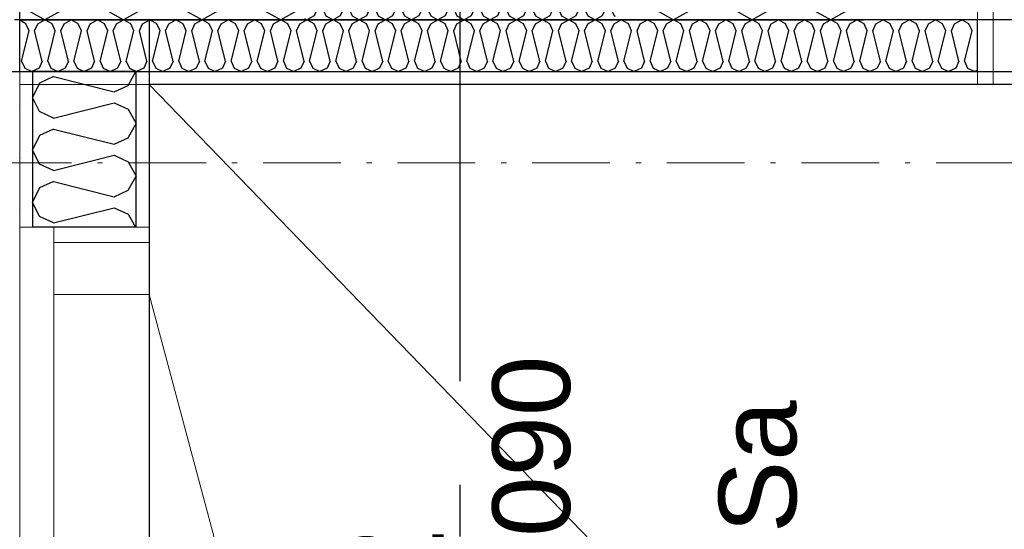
# Model space of a CAD drawing. Header units: millimetres. Extents: x -117798 to 93698, y -182207 to 252400.
# Tile 195 of 222: x -67898 to -66947, y -12658 to -12167. Entities that reach past the tile are written whole.
import ezdxf
from ezdxf.enums import TextEntityAlignment as Align

# ---------------------------------------------------------------- set-up
doc = ezdxf.new("R2010")
doc.units = ezdxf.units.MM
doc.header["$LTSCALE"] = 0.5
doc.header["$MEASUREMENT"] = 0
for name, pattern in [('Akselinje', [1500, 1000, -200, 100, -200]), ('Over snittplan', [260, 150, -50, 10, -50]), ('PLINE', [0])]:
    doc.linetypes.add(name, pattern=pattern)
for name, color, linetype in [('232- Ikke-bærende yttervegger', 7, 'Continuous'), ('232- Ikke-bærende yttervegger (Skravur)', 7, 'Continuous'), ('232- Ikke-bærende yttervegger (Skravur)(Nye konstruksjoner)', 7, 'Continuous'), ('232- Ikke-bærende yttervegger(Nye konstruksjoner)', 7, 'Continuous'), ('242- Ikke-bærende innervegger (Skravur)(Nye konstruksjoner)', 7, 'Continuous'), ('242- Ikke-bærende innervegger(Nye konstruksjoner)', 7, 'Continuous'), ('244- Vinduer_ dører_ foldevegger(Nye konstruksjoner)', 7, 'Continuous'), ('253- Oppforet gulv_ påstøp(Nye konstruksjoner)', 7, 'Continuous'), ('256- Faste himlinger og overflatebehandling(Nye konstruksjoner)', 7, 'Continuous'), ('261- Primærkonstruksjon (tak)', 7, 'Continuous'), ('82-- Modullinjer', 7, 'Continuous'), ('852- Teknisk_symbolsk informasjon_ bygning(Nye konstruksjoner)', 7, 'Continuous'), ('862- M___Nettoareal(Nye konstruksjoner)', 7, 'Continuous'), ('862- M___Nettoareal(Polylinje)(Nye konstruksjoner)', 7, 'Continuous'), ('862- M___Nettoareal(Tekst)(Nye konstruksjoner)', 7, 'Continuous')]:
    doc.layers.add(name, color=color, linetype=linetype)
for name, color, linetype, lineweight in [('234- Vinduer_ dører_ porter(Nye konstruksjoner)', 7, 'Continuous', 0), ('235- Utvendig kledning og overflate(Nye konstruksjoner)', 7, 'Continuous', 0), ('236- Innvendig kledning og overflate(Nye konstruksjoner)', 7, 'Continuous', 0)]:
    doc.layers.add(name, color=color, linetype=linetype, lineweight=lineweight)
doc.styles.add('GENERATED_STYLE_1', font='arial.ttf')
doc.styles.add('GENERATED_STYLE_4', font='arial.ttf')
pattern_1 = [(90, (0, 0), (-86.60254, 0), [0, -50]), (90, (-43.3, 25), (-86.60254, 0), [0, -50])]

# ---------------------------------------------------------------- blocks, each defined once
blk = doc.blocks.new('Tilkomst_rømning_A-213_33', base_point=(-67150.32, -13917.63))
at = {"layer": '862- M___Nettoareal(Polylinje)(Nye konstruksjoner)', "linetype": 'PLINE', "flags": 128}
blk.add_lwpolyline([(-65235.66, -14846.93), (-65235.66, -12229.43), (-67773.16, -12229.43), (-67773.16, -14846.93)], close=True, dxfattribs=at)
at = {"layer": '862- M___Nettoareal(Tekst)(Nye konstruksjoner)', "style": 'GENERATED_STYLE_1'}
for tag, height, p in [('DUMMY_862', 150, (-67268.18, -13132.79)), ('ROOM_NAME', 150, (-67268.18, -14736.76)), ('DUMMY_861', 100, (-67425.32, -14336.51)), ('ROOM_NUMBER', 100, (-67425.32, -14725.33)), ('DUMMY_863', 100, (-67032.47, -14702.47))]:
    blk.add_attdef(tag, text='', height=height, rotation=90, dxfattribs=at).set_placement(p, align=Align.TOP_LEFT)
blk = doc.blocks.new('*X135')
at = {"layer": '232- Ikke-bærende yttervegger (Skravur)', "linetype": 'PLINE'}
for p, q in [((-67323.16, -12025.69), (-67304.65, -12016.93)), ((-67283.93, -12026.73), (-67304.65, -12016.93)), ((-67249.49, -12026.73), (-67228.77, -12016.93)), ((-67208.05, -12026.73), (-67228.77, -12016.93)), ((-67173.62, -12026.73), (-67152.89, -12016.93)), ((-67132.17, -12026.73), (-67152.89, -12016.93)), ((-67274.68, -12047.05), (-67283.93, -12026.73)), ((-67258.74, -12047.05), (-67249.49, -12026.73)), ((-67198.8, -12047.05), (-67208.05, -12026.73)), ((-67182.86, -12047.05), (-67173.62, -12026.73)), ((-67122.93, -12047.05), (-67132.17, -12026.73)), ((-67106.98, -12047.05), (-67097.74, -12026.73)), ((-67097.74, -12026.73), (-67083.16, -12019.84)), ((-67274.68, -12047.05), (-67296.68, -12135.04)), ((-67258.74, -12047.05), (-67236.74, -12135.04)), ((-67198.8, -12047.05), (-67220.8, -12135.04)), ((-67182.86, -12047.05), (-67160.87, -12135.04)), ((-67122.93, -12047.05), (-67144.92, -12135.04)), ((-67106.98, -12047.05), (-67084.99, -12135.04)), ((-67323.16, -12092.9), (-67312.62, -12135.04)), ((-67312.62, -12135.04), (-67321.87, -12155.36)), ((-67296.68, -12135.04), (-67287.43, -12155.36)), ((-67236.74, -12135.04), (-67245.99, -12155.36)), ((-67220.8, -12135.04), (-67211.56, -12155.36)), ((-67160.87, -12135.04), (-67170.11, -12155.36)), ((-67144.92, -12135.04), (-67135.68, -12155.36)), ((-67084.99, -12135.04), (-67094.23, -12155.36)), ((-67321.87, -12155.36), (-67323.16, -12156.08)), ((-67287.43, -12155.36), (-67266.71, -12166.93)), ((-67245.99, -12155.36), (-67266.71, -12166.93)), ((-67211.56, -12155.36), (-67190.83, -12166.93)), ((-67170.11, -12155.36), (-67190.83, -12166.93)), ((-67135.68, -12155.36), (-67114.95, -12166.93)), ((-67094.23, -12155.36), (-67114.95, -12166.93))]:
    blk.add_line(p, q, dxfattribs=at)
blk = doc.blocks.new('*X137')
at = {"layer": '232- Ikke-bærende yttervegger (Skravur)', "linetype": 'PLINE'}
for p, q in [((-67618.16, -12126.97), (-67615.08, -12120.2)), ((-67615.08, -12120.2), (-67608.17, -12116.93)), ((-67601.26, -12120.2), (-67608.17, -12116.93)), ((-67598.18, -12126.97), (-67601.26, -12120.2)), ((-67592.86, -12126.97), (-67589.78, -12120.2)), ((-67589.78, -12120.2), (-67582.87, -12116.93)), ((-67575.97, -12120.2), (-67582.87, -12116.93)), ((-67572.89, -12126.97), (-67575.97, -12120.2)), ((-67567.57, -12126.97), (-67564.49, -12120.2)), ((-67564.49, -12120.2), (-67557.58, -12116.93)), ((-67550.67, -12120.2), (-67557.58, -12116.93)), ((-67547.59, -12126.97), (-67550.67, -12120.2)), ((-67542.28, -12126.97), (-67539.2, -12120.2)), ((-67539.2, -12120.2), (-67532.29, -12116.93)), ((-67525.38, -12120.2), (-67532.29, -12116.93)), ((-67522.3, -12126.97), (-67525.38, -12120.2)), ((-67516.99, -12126.97), (-67513.9, -12120.2)), ((-67513.9, -12120.2), (-67507, -12116.93)), ((-67500.09, -12120.2), (-67507, -12116.93)), ((-67497.01, -12126.97), (-67500.09, -12120.2)), ((-67491.69, -12126.97), (-67488.61, -12120.2)), ((-67488.61, -12120.2), (-67481.7, -12116.93)), ((-67474.8, -12120.2), (-67481.7, -12116.93)), ((-67471.71, -12126.97), (-67474.8, -12120.2)), ((-67466.4, -12126.97), (-67463.32, -12120.2)), ((-67463.32, -12120.2), (-67456.41, -12116.93)), ((-67449.5, -12120.2), (-67456.41, -12116.93)), ((-67446.42, -12126.97), (-67449.5, -12120.2)), ((-67441.11, -12126.97), (-67438.02, -12120.2)), ((-67438.02, -12120.2), (-67431.12, -12116.93)), ((-67424.21, -12120.2), (-67431.12, -12116.93)), ((-67421.13, -12126.97), (-67424.21, -12120.2)), ((-67415.81, -12126.97), (-67412.73, -12120.2)), ((-67412.73, -12120.2), (-67405.82, -12116.93)), ((-67398.92, -12120.2), (-67405.82, -12116.93)), ((-67395.83, -12126.97), (-67398.92, -12120.2)), ((-67390.52, -12126.97), (-67387.44, -12120.2)), ((-67387.44, -12120.2), (-67380.53, -12116.93)), ((-67373.62, -12120.2), (-67380.53, -12116.93)), ((-67370.54, -12126.97), (-67373.62, -12120.2)), ((-67365.23, -12126.97), (-67362.15, -12120.2)), ((-67362.15, -12120.2), (-67355.24, -12116.93)), ((-67348.33, -12120.2), (-67355.24, -12116.93)), ((-67345.25, -12126.97), (-67348.33, -12120.2)), ((-67339.93, -12126.97), (-67336.85, -12120.2)), ((-67336.85, -12120.2), (-67329.95, -12116.93)), ((-67323.16, -12120.14), (-67329.95, -12116.93)), ((-67618.16, -12126.97), (-67610.82, -12156.3)), ((-67598.18, -12126.97), (-67605.51, -12156.3)), ((-67592.86, -12126.97), (-67585.53, -12156.3)), ((-67572.89, -12126.97), (-67580.22, -12156.3)), ((-67567.57, -12126.97), (-67560.24, -12156.3)), ((-67547.59, -12126.97), (-67554.92, -12156.3)), ((-67542.28, -12126.97), (-67534.95, -12156.3)), ((-67522.3, -12126.97), (-67529.63, -12156.3)), ((-67516.99, -12126.97), (-67509.65, -12156.3)), ((-67497.01, -12126.97), (-67504.34, -12156.3)), ((-67491.69, -12126.97), (-67484.36, -12156.3)), ((-67471.71, -12126.97), (-67479.05, -12156.3)), ((-67466.4, -12126.97), (-67459.07, -12156.3)), ((-67446.42, -12126.97), (-67453.75, -12156.3)), ((-67441.11, -12126.97), (-67433.77, -12156.3)), ((-67421.13, -12126.97), (-67428.46, -12156.3)), ((-67415.81, -12126.97), (-67408.48, -12156.3)), ((-67395.83, -12126.97), (-67403.17, -12156.3)), ((-67390.52, -12126.97), (-67383.19, -12156.3)), ((-67370.54, -12126.97), (-67377.87, -12156.3)), ((-67365.23, -12126.97), (-67357.9, -12156.3)), ((-67345.25, -12126.97), (-67352.58, -12156.3)), ((-67339.93, -12126.97), (-67332.6, -12156.3)), ((-67323.16, -12139.79), (-67327.29, -12156.3)), ((-67610.82, -12156.3), (-67613.91, -12163.07)), ((-67605.51, -12156.3), (-67602.43, -12163.07)), ((-67585.53, -12156.3), (-67588.61, -12163.07)), ((-67580.22, -12156.3), (-67577.14, -12163.07)), ((-67560.24, -12156.3), (-67563.32, -12163.07)), ((-67554.92, -12156.3), (-67551.84, -12163.07)), ((-67534.95, -12156.3), (-67538.03, -12163.07)), ((-67529.63, -12156.3), (-67526.55, -12163.07)), ((-67509.65, -12156.3), (-67512.74, -12163.07)), ((-67504.34, -12156.3), (-67501.26, -12163.07)), ((-67484.36, -12156.3), (-67487.44, -12163.07)), ((-67479.05, -12156.3), (-67475.96, -12163.07)), ((-67459.07, -12156.3), (-67462.15, -12163.07)), ((-67453.75, -12156.3), (-67450.67, -12163.07)), ((-67433.77, -12156.3), (-67436.86, -12163.07)), ((-67428.46, -12156.3), (-67425.38, -12163.07)), ((-67408.48, -12156.3), (-67411.56, -12163.07)), ((-67403.17, -12156.3), (-67400.08, -12163.07)), ((-67383.19, -12156.3), (-67386.27, -12163.07)), ((-67377.87, -12156.3), (-67374.79, -12163.07)), ((-67357.9, -12156.3), (-67360.98, -12163.07)), ((-67352.58, -12156.3), (-67349.5, -12163.07)), ((-67332.6, -12156.3), (-67335.68, -12163.07)), ((-67327.29, -12156.3), (-67324.21, -12163.07)), ((-67623.16, -12165.62), (-67620.81, -12166.93)), ((-67613.91, -12163.07), (-67620.81, -12166.93)), ((-67602.43, -12163.07), (-67595.52, -12166.93)), ((-67588.61, -12163.07), (-67595.52, -12166.93)), ((-67577.14, -12163.07), (-67570.23, -12166.93)), ((-67563.32, -12163.07), (-67570.23, -12166.93)), ((-67551.84, -12163.07), (-67544.94, -12166.93)), ((-67538.03, -12163.07), (-67544.94, -12166.93)), ((-67526.55, -12163.07), (-67519.64, -12166.93)), ((-67512.74, -12163.07), (-67519.64, -12166.93)), ((-67501.26, -12163.07), (-67494.35, -12166.93)), ((-67487.44, -12163.07), (-67494.35, -12166.93)), ((-67475.96, -12163.07), (-67469.06, -12166.93)), ((-67462.15, -12163.07), (-67469.06, -12166.93)), ((-67450.67, -12163.07), (-67443.76, -12166.93)), ((-67436.86, -12163.07), (-67443.76, -12166.93)), ((-67425.38, -12163.07), (-67418.47, -12166.93)), ((-67411.56, -12163.07), (-67418.47, -12166.93)), ((-67400.08, -12163.07), (-67393.18, -12166.93)), ((-67386.27, -12163.07), (-67393.18, -12166.93)), ((-67374.79, -12163.07), (-67367.88, -12166.93)), ((-67360.98, -12163.07), (-67367.88, -12166.93)), ((-67349.5, -12163.07), (-67342.59, -12166.93)), ((-67335.68, -12163.07), (-67342.59, -12166.93)), ((-67324.21, -12163.07), (-67323.16, -12163.66))]:
    blk.add_line(p, q, dxfattribs=at)
blk = doc.blocks.new('*X138')
at = {"layer": '232- Ikke-bærende yttervegger (Skravur)', "linetype": 'PLINE'}
for p, q in [((-67856.53, -12026.73), (-67835.8, -12016.93)), ((-67815.08, -12026.73), (-67835.8, -12016.93)), ((-67780.65, -12026.73), (-67759.93, -12016.93)), ((-67739.2, -12026.73), (-67759.93, -12016.93)), ((-67704.77, -12026.73), (-67684.05, -12016.93)), ((-67663.33, -12026.73), (-67684.05, -12016.93)), ((-67890.96, -12026.73), (-67898.16, -12023.33)), ((-67881.72, -12047.05), (-67890.96, -12026.73)), ((-67865.77, -12047.05), (-67856.53, -12026.73)), ((-67805.84, -12047.05), (-67815.08, -12026.73)), ((-67789.89, -12047.05), (-67780.65, -12026.73)), ((-67729.96, -12047.05), (-67739.2, -12026.73)), ((-67714.02, -12047.05), (-67704.77, -12026.73)), ((-67654.08, -12047.05), (-67663.33, -12026.73)), ((-67638.14, -12047.05), (-67628.89, -12026.73)), ((-67628.89, -12026.73), (-67623.16, -12024.02)), ((-67881.72, -12047.05), (-67898.16, -12112.83)), ((-67865.77, -12047.05), (-67843.78, -12135.04)), ((-67805.84, -12047.05), (-67827.83, -12135.04)), ((-67789.89, -12047.05), (-67767.9, -12135.04)), ((-67729.96, -12047.05), (-67751.95, -12135.04)), ((-67714.02, -12047.05), (-67692.02, -12135.04)), ((-67654.08, -12047.05), (-67676.08, -12135.04)), ((-67638.14, -12047.05), (-67623.16, -12106.96)), ((-67843.78, -12135.04), (-67853.02, -12155.36)), ((-67827.83, -12135.04), (-67818.59, -12155.36)), ((-67767.9, -12135.04), (-67777.14, -12155.36)), ((-67751.95, -12135.04), (-67742.71, -12155.36)), ((-67692.02, -12135.04), (-67701.26, -12155.36)), ((-67676.08, -12135.04), (-67666.83, -12155.36)), ((-67898.16, -12147.25), (-67894.47, -12155.36)), ((-67623.16, -12150.47), (-67625.39, -12155.36)), ((-67894.47, -12155.36), (-67873.74, -12166.93)), ((-67853.02, -12155.36), (-67873.74, -12166.93)), ((-67818.59, -12155.36), (-67797.87, -12166.93)), ((-67777.14, -12155.36), (-67797.87, -12166.93)), ((-67742.71, -12155.36), (-67721.99, -12166.93)), ((-67701.26, -12155.36), (-67721.99, -12166.93)), ((-67666.83, -12155.36), (-67646.11, -12166.93)), ((-67625.39, -12155.36), (-67646.11, -12166.93))]:
    blk.add_line(p, q, dxfattribs=at)
blk = doc.blocks.new('*X520')
at = {"layer": '232- Ikke-bærende yttervegger (Skravur)(Nye konstruksjoner)', "linetype": 'PLINE'}
for p, q in [((-67892.13, -12170.78), (-67898.16, -12167.42)), ((-67880.65, -12170.78), (-67873.74, -12166.93)), ((-67866.84, -12170.78), (-67873.74, -12166.93)), ((-67855.36, -12170.78), (-67848.45, -12166.93)), ((-67841.54, -12170.78), (-67848.45, -12166.93)), ((-67830.07, -12170.78), (-67823.16, -12166.93)), ((-67816.25, -12170.78), (-67823.16, -12166.93)), ((-67804.77, -12170.78), (-67797.87, -12166.93)), ((-67790.96, -12170.78), (-67797.87, -12166.93)), ((-67779.48, -12170.78), (-67772.57, -12166.93)), ((-67765.67, -12170.78), (-67772.57, -12166.93)), ((-67754.19, -12170.78), (-67747.28, -12166.93)), ((-67740.37, -12170.78), (-67747.28, -12166.93)), ((-67728.89, -12170.78), (-67721.99, -12166.93)), ((-67715.08, -12170.78), (-67721.99, -12166.93)), ((-67703.6, -12170.78), (-67696.69, -12166.93)), ((-67689.79, -12170.78), (-67696.69, -12166.93)), ((-67678.31, -12170.78), (-67671.4, -12166.93)), ((-67664.49, -12170.78), (-67671.4, -12166.93)), ((-67653.01, -12170.78), (-67646.11, -12166.93)), ((-67639.2, -12170.78), (-67646.11, -12166.93)), ((-67627.72, -12170.78), (-67620.81, -12166.93)), ((-67613.91, -12170.78), (-67620.81, -12166.93)), ((-67602.43, -12170.78), (-67595.52, -12166.93)), ((-67588.61, -12170.78), (-67595.52, -12166.93)), ((-67577.14, -12170.78), (-67570.23, -12166.93)), ((-67563.32, -12170.78), (-67570.23, -12166.93)), ((-67551.84, -12170.78), (-67544.94, -12166.93)), ((-67538.03, -12170.78), (-67544.94, -12166.93)), ((-67526.55, -12170.78), (-67519.64, -12166.93)), ((-67512.74, -12170.78), (-67519.64, -12166.93)), ((-67501.26, -12170.78), (-67494.35, -12166.93)), ((-67487.44, -12170.78), (-67494.35, -12166.93)), ((-67475.96, -12170.78), (-67469.06, -12166.93)), ((-67462.15, -12170.78), (-67469.06, -12166.93)), ((-67450.67, -12170.78), (-67443.76, -12166.93)), ((-67436.86, -12170.78), (-67443.76, -12166.93)), ((-67425.38, -12170.78), (-67418.47, -12166.93)), ((-67411.56, -12170.78), (-67418.47, -12166.93)), ((-67400.08, -12170.78), (-67393.18, -12166.93)), ((-67386.27, -12170.78), (-67393.18, -12166.93)), ((-67374.79, -12170.78), (-67367.88, -12166.93)), ((-67360.98, -12170.78), (-67367.88, -12166.93)), ((-67349.5, -12170.78), (-67342.59, -12166.93)), ((-67335.68, -12170.78), (-67342.59, -12166.93)), ((-67324.21, -12170.78), (-67317.3, -12166.93)), ((-67310.39, -12170.78), (-67317.3, -12166.93)), ((-67298.91, -12170.78), (-67292.01, -12166.93)), ((-67285.1, -12170.78), (-67292.01, -12166.93)), ((-67273.62, -12170.78), (-67266.71, -12166.93)), ((-67259.81, -12170.78), (-67266.71, -12166.93)), ((-67248.33, -12170.78), (-67241.42, -12166.93)), ((-67234.51, -12170.78), (-67241.42, -12166.93)), ((-67223.03, -12170.78), (-67216.13, -12166.93)), ((-67209.22, -12170.78), (-67216.13, -12166.93)), ((-67197.74, -12170.78), (-67190.83, -12166.93)), ((-67183.93, -12170.78), (-67190.83, -12166.93)), ((-67172.45, -12170.78), (-67165.54, -12166.93)), ((-67158.63, -12170.78), (-67165.54, -12166.93)), ((-67147.15, -12170.78), (-67140.25, -12166.93)), ((-67133.34, -12170.78), (-67140.25, -12166.93)), ((-67121.86, -12170.78), (-67114.95, -12166.93)), ((-67108.05, -12170.78), (-67114.95, -12166.93)), ((-67096.57, -12170.78), (-67089.66, -12166.93)), ((-67082.75, -12170.78), (-67089.66, -12166.93)), ((-67071.28, -12170.78), (-67064.37, -12166.93)), ((-67057.46, -12170.78), (-67064.37, -12166.93)), ((-67045.98, -12170.78), (-67039.08, -12166.93)), ((-67032.17, -12170.78), (-67039.08, -12166.93)), ((-67020.69, -12170.78), (-67013.78, -12166.93)), ((-67006.88, -12170.78), (-67013.78, -12166.93)), ((-66995.4, -12170.78), (-66988.49, -12166.93)), ((-66981.58, -12170.78), (-66988.49, -12166.93)), ((-67896.38, -12206.89), (-67889.05, -12177.56)), ((-67889.05, -12177.56), (-67892.13, -12170.78)), ((-67883.73, -12177.56), (-67880.65, -12170.78)), ((-67876.4, -12206.89), (-67883.73, -12177.56)), ((-67871.09, -12206.89), (-67863.75, -12177.56)), ((-67863.75, -12177.56), (-67866.84, -12170.78)), ((-67858.44, -12177.56), (-67855.36, -12170.78)), ((-67851.11, -12206.89), (-67858.44, -12177.56)), ((-67845.79, -12206.89), (-67838.46, -12177.56)), ((-67838.46, -12177.56), (-67841.54, -12170.78)), ((-67833.15, -12177.56), (-67830.07, -12170.78)), ((-67825.82, -12206.89), (-67833.15, -12177.56)), ((-67820.5, -12206.89), (-67813.17, -12177.56)), ((-67813.17, -12177.56), (-67816.25, -12170.78)), ((-67807.85, -12177.56), (-67804.77, -12170.78)), ((-67800.52, -12206.89), (-67807.85, -12177.56)), ((-67795.21, -12206.89), (-67787.88, -12177.56)), ((-67787.88, -12177.56), (-67790.96, -12170.78)), ((-67782.56, -12177.56), (-67779.48, -12170.78)), ((-67775.23, -12206.89), (-67782.56, -12177.56)), ((-67769.92, -12206.89), (-67762.58, -12177.56)), ((-67762.58, -12177.56), (-67765.67, -12170.78)), ((-67757.27, -12177.56), (-67754.19, -12170.78)), ((-67749.94, -12206.89), (-67757.27, -12177.56)), ((-67744.62, -12206.89), (-67737.29, -12177.56)), ((-67737.29, -12177.56), (-67740.37, -12170.78)), ((-67731.98, -12177.56), (-67728.89, -12170.78)), ((-67724.64, -12206.89), (-67731.98, -12177.56)), ((-67719.33, -12206.89), (-67712, -12177.56)), ((-67712, -12177.56), (-67715.08, -12170.78)), ((-67706.68, -12177.56), (-67703.6, -12170.78)), ((-67699.35, -12206.89), (-67706.68, -12177.56)), ((-67694.04, -12206.89), (-67686.7, -12177.56)), ((-67686.7, -12177.56), (-67689.79, -12170.78)), ((-67681.39, -12177.56), (-67678.31, -12170.78)), ((-67674.06, -12206.89), (-67681.39, -12177.56)), ((-67668.74, -12206.89), (-67661.41, -12177.56)), ((-67661.41, -12177.56), (-67664.49, -12170.78)), ((-67656.1, -12177.56), (-67653.01, -12170.78)), ((-67648.76, -12206.89), (-67656.1, -12177.56)), ((-67643.45, -12206.89), (-67636.12, -12177.56)), ((-67636.12, -12177.56), (-67639.2, -12170.78)), ((-67630.8, -12177.56), (-67627.72, -12170.78)), ((-67623.47, -12206.89), (-67630.8, -12177.56)), ((-67618.16, -12206.89), (-67610.82, -12177.56)), ((-67610.82, -12177.56), (-67613.91, -12170.78)), ((-67605.51, -12177.56), (-67602.43, -12170.78)), ((-67598.18, -12206.89), (-67605.51, -12177.56)), ((-67592.86, -12206.89), (-67585.53, -12177.56)), ((-67585.53, -12177.56), (-67588.61, -12170.78)), ((-67580.22, -12177.56), (-67577.14, -12170.78)), ((-67572.89, -12206.89), (-67580.22, -12177.56)), ((-67567.57, -12206.89), (-67560.24, -12177.56)), ((-67560.24, -12177.56), (-67563.32, -12170.78)), ((-67554.92, -12177.56), (-67551.84, -12170.78)), ((-67547.59, -12206.89), (-67554.92, -12177.56)), ((-67542.28, -12206.89), (-67534.95, -12177.56)), ((-67534.95, -12177.56), (-67538.03, -12170.78)), ((-67529.63, -12177.56), (-67526.55, -12170.78)), ((-67522.3, -12206.89), (-67529.63, -12177.56)), ((-67516.99, -12206.89), (-67509.65, -12177.56)), ((-67509.65, -12177.56), (-67512.74, -12170.78)), ((-67504.34, -12177.56), (-67501.26, -12170.78)), ((-67497.01, -12206.89), (-67504.34, -12177.56)), ((-67491.69, -12206.89), (-67484.36, -12177.56)), ((-67484.36, -12177.56), (-67487.44, -12170.78)), ((-67479.05, -12177.56), (-67475.96, -12170.78)), ((-67471.71, -12206.89), (-67479.05, -12177.56)), ((-67466.4, -12206.89), (-67459.07, -12177.56)), ((-67459.07, -12177.56), (-67462.15, -12170.78)), ((-67453.75, -12177.56), (-67450.67, -12170.78)), ((-67446.42, -12206.89), (-67453.75, -12177.56)), ((-67441.11, -12206.89), (-67433.77, -12177.56)), ((-67433.77, -12177.56), (-67436.86, -12170.78)), ((-67428.46, -12177.56), (-67425.38, -12170.78)), ((-67421.13, -12206.89), (-67428.46, -12177.56)), ((-67415.81, -12206.89), (-67408.48, -12177.56)), ((-67408.48, -12177.56), (-67411.56, -12170.78)), ((-67403.17, -12177.56), (-67400.08, -12170.78)), ((-67395.83, -12206.89), (-67403.17, -12177.56)), ((-67390.52, -12206.89), (-67383.19, -12177.56)), ((-67383.19, -12177.56), (-67386.27, -12170.78)), ((-67377.87, -12177.56), (-67374.79, -12170.78)), ((-67370.54, -12206.89), (-67377.87, -12177.56)), ((-67365.23, -12206.89), (-67357.9, -12177.56)), ((-67357.9, -12177.56), (-67360.98, -12170.78)), ((-67352.58, -12177.56), (-67349.5, -12170.78)), ((-67345.25, -12206.89), (-67352.58, -12177.56)), ((-67339.93, -12206.89), (-67332.6, -12177.56)), ((-67332.6, -12177.56), (-67335.68, -12170.78)), ((-67327.29, -12177.56), (-67324.21, -12170.78)), ((-67319.96, -12206.89), (-67327.29, -12177.56)), ((-67314.64, -12206.89), (-67307.31, -12177.56)), ((-67307.31, -12177.56), (-67310.39, -12170.78)), ((-67302, -12177.56), (-67298.91, -12170.78)), ((-67294.66, -12206.89), (-67302, -12177.56)), ((-67289.35, -12206.89), (-67282.02, -12177.56)), ((-67282.02, -12177.56), (-67285.1, -12170.78)), ((-67276.7, -12177.56), (-67273.62, -12170.78)), ((-67269.37, -12206.89), (-67276.7, -12177.56)), ((-67264.06, -12206.89), (-67256.72, -12177.56)), ((-67256.72, -12177.56), (-67259.81, -12170.78)), ((-67251.41, -12177.56), (-67248.33, -12170.78)), ((-67244.08, -12206.89), (-67251.41, -12177.56)), ((-67238.76, -12206.89), (-67231.43, -12177.56)), ((-67231.43, -12177.56), (-67234.51, -12170.78)), ((-67226.12, -12177.56), (-67223.03, -12170.78)), ((-67218.78, -12206.89), (-67226.12, -12177.56)), ((-67213.47, -12206.89), (-67206.14, -12177.56)), ((-67206.14, -12177.56), (-67209.22, -12170.78)), ((-67200.82, -12177.56), (-67197.74, -12170.78)), ((-67193.49, -12206.89), (-67200.82, -12177.56)), ((-67188.18, -12206.89), (-67180.84, -12177.56)), ((-67180.84, -12177.56), (-67183.93, -12170.78)), ((-67175.53, -12177.56), (-67172.45, -12170.78)), ((-67168.2, -12206.89), (-67175.53, -12177.56)), ((-67162.88, -12206.89), (-67155.55, -12177.56)), ((-67155.55, -12177.56), (-67158.63, -12170.78)), ((-67150.24, -12177.56), (-67147.15, -12170.78)), ((-67142.9, -12206.89), (-67150.24, -12177.56)), ((-67137.59, -12206.89), (-67130.26, -12177.56)), ((-67130.26, -12177.56), (-67133.34, -12170.78)), ((-67124.94, -12177.56), (-67121.86, -12170.78)), ((-67117.61, -12206.89), (-67124.94, -12177.56)), ((-67112.3, -12206.89), (-67104.97, -12177.56)), ((-67104.97, -12177.56), (-67108.05, -12170.78)), ((-67099.65, -12177.56), (-67096.57, -12170.78)), ((-67092.32, -12206.89), (-67099.65, -12177.56)), ((-67087, -12206.89), (-67079.67, -12177.56)), ((-67079.67, -12177.56), (-67082.75, -12170.78)), ((-67074.36, -12177.56), (-67071.28, -12170.78)), ((-67067.03, -12206.89), (-67074.36, -12177.56)), ((-67061.71, -12206.89), (-67054.38, -12177.56)), ((-67054.38, -12177.56), (-67057.46, -12170.78)), ((-67049.07, -12177.56), (-67045.98, -12170.78)), ((-67041.73, -12206.89), (-67049.07, -12177.56)), ((-67036.42, -12206.89), (-67029.09, -12177.56)), ((-67029.09, -12177.56), (-67032.17, -12170.78)), ((-67023.77, -12177.56), (-67020.69, -12170.78)), ((-67016.44, -12206.89), (-67023.77, -12177.56)), ((-67011.13, -12206.89), (-67003.79, -12177.56)), ((-67003.79, -12177.56), (-67006.88, -12170.78)), ((-66998.48, -12177.56), (-66995.4, -12170.78)), ((-66991.15, -12206.89), (-66998.48, -12177.56)), ((-66985.83, -12206.89), (-66978.5, -12177.56)), ((-66978.5, -12177.56), (-66981.58, -12170.78)), ((-66973.19, -12177.56), (-66973.16, -12177.5)), ((-66973.16, -12177.66), (-66973.19, -12177.56)), ((-67896.38, -12206.89), (-67893.3, -12213.66)), ((-67876.4, -12206.89), (-67879.48, -12213.66)), ((-67871.09, -12206.89), (-67868.01, -12213.66)), ((-67851.11, -12206.89), (-67854.19, -12213.66)), ((-67845.79, -12206.89), (-67842.71, -12213.66)), ((-67825.82, -12206.89), (-67828.9, -12213.66)), ((-67820.5, -12206.89), (-67817.42, -12213.66)), ((-67800.52, -12206.89), (-67803.6, -12213.66)), ((-67795.21, -12206.89), (-67792.13, -12213.66)), ((-67775.23, -12206.89), (-67778.31, -12213.66)), ((-67769.92, -12206.89), (-67766.83, -12213.66)), ((-67749.94, -12206.89), (-67753.02, -12213.66)), ((-67744.62, -12206.89), (-67741.54, -12213.66)), ((-67724.64, -12206.89), (-67727.73, -12213.66)), ((-67719.33, -12206.89), (-67716.25, -12213.66)), ((-67699.35, -12206.89), (-67702.43, -12213.66)), ((-67694.04, -12206.89), (-67690.95, -12213.66)), ((-67674.06, -12206.89), (-67677.14, -12213.66)), ((-67668.74, -12206.89), (-67665.66, -12213.66)), ((-67648.76, -12206.89), (-67651.85, -12213.66)), ((-67643.45, -12206.89), (-67640.37, -12213.66)), ((-67623.47, -12206.89), (-67626.55, -12213.66)), ((-67618.16, -12206.89), (-67615.08, -12213.66)), ((-67598.18, -12206.89), (-67601.26, -12213.66)), ((-67592.86, -12206.89), (-67589.78, -12213.66)), ((-67572.89, -12206.89), (-67575.97, -12213.66)), ((-67567.57, -12206.89), (-67564.49, -12213.66)), ((-67547.59, -12206.89), (-67550.67, -12213.66)), ((-67542.28, -12206.89), (-67539.2, -12213.66)), ((-67522.3, -12206.89), (-67525.38, -12213.66)), ((-67516.99, -12206.89), (-67513.9, -12213.66)), ((-67497.01, -12206.89), (-67500.09, -12213.66)), ((-67491.69, -12206.89), (-67488.61, -12213.66)), ((-67471.71, -12206.89), (-67474.8, -12213.66)), ((-67466.4, -12206.89), (-67463.32, -12213.66)), ((-67446.42, -12206.89), (-67449.5, -12213.66)), ((-67441.11, -12206.89), (-67438.02, -12213.66)), ((-67421.13, -12206.89), (-67424.21, -12213.66)), ((-67415.81, -12206.89), (-67412.73, -12213.66)), ((-67395.83, -12206.89), (-67398.92, -12213.66)), ((-67390.52, -12206.89), (-67387.44, -12213.66)), ((-67370.54, -12206.89), (-67373.62, -12213.66)), ((-67365.23, -12206.89), (-67362.15, -12213.66)), ((-67345.25, -12206.89), (-67348.33, -12213.66)), ((-67339.93, -12206.89), (-67336.85, -12213.66)), ((-67319.96, -12206.89), (-67323.04, -12213.66)), ((-67314.64, -12206.89), (-67311.56, -12213.66)), ((-67294.66, -12206.89), (-67297.74, -12213.66)), ((-67289.35, -12206.89), (-67286.27, -12213.66)), ((-67269.37, -12206.89), (-67272.45, -12213.66)), ((-67264.06, -12206.89), (-67260.97, -12213.66)), ((-67244.08, -12206.89), (-67247.16, -12213.66)), ((-67238.76, -12206.89), (-67235.68, -12213.66)), ((-67218.78, -12206.89), (-67221.87, -12213.66)), ((-67213.47, -12206.89), (-67210.39, -12213.66)), ((-67193.49, -12206.89), (-67196.57, -12213.66)), ((-67188.18, -12206.89), (-67185.09, -12213.66)), ((-67168.2, -12206.89), (-67171.28, -12213.66)), ((-67162.88, -12206.89), (-67159.8, -12213.66)), ((-67142.9, -12206.89), (-67145.99, -12213.66)), ((-67137.59, -12206.89), (-67134.51, -12213.66)), ((-67117.61, -12206.89), (-67120.69, -12213.66)), ((-67112.3, -12206.89), (-67109.22, -12213.66)), ((-67092.32, -12206.89), (-67095.4, -12213.66)), ((-67087, -12206.89), (-67083.92, -12213.66)), ((-67067.03, -12206.89), (-67070.11, -12213.66)), ((-67061.71, -12206.89), (-67058.63, -12213.66)), ((-67041.73, -12206.89), (-67044.81, -12213.66)), ((-67036.42, -12206.89), (-67033.34, -12213.66)), ((-67016.44, -12206.89), (-67019.52, -12213.66)), ((-67011.13, -12206.89), (-67008.04, -12213.66)), ((-66991.15, -12206.89), (-66994.23, -12213.66)), ((-66985.83, -12206.89), (-66982.75, -12213.66)), ((-67893.3, -12213.66), (-67886.39, -12216.93)), ((-67879.48, -12213.66), (-67886.39, -12216.93)), ((-67868.01, -12213.66), (-67861.1, -12216.93)), ((-67854.19, -12213.66), (-67861.1, -12216.93)), ((-67842.71, -12213.66), (-67835.8, -12216.93)), ((-67828.9, -12213.66), (-67835.8, -12216.93)), ((-67817.42, -12213.66), (-67810.51, -12216.93)), ((-67803.6, -12213.66), (-67810.51, -12216.93)), ((-67792.13, -12213.66), (-67785.22, -12216.93)), ((-67778.31, -12213.66), (-67785.22, -12216.93)), ((-67766.83, -12213.66), (-67759.93, -12216.93)), ((-67753.02, -12213.66), (-67759.93, -12216.93)), ((-67741.54, -12213.66), (-67734.63, -12216.93)), ((-67727.73, -12213.66), (-67734.63, -12216.93)), ((-67716.25, -12213.66), (-67709.34, -12216.93)), ((-67702.43, -12213.66), (-67709.34, -12216.93)), ((-67690.95, -12213.66), (-67684.05, -12216.93)), ((-67677.14, -12213.66), (-67684.05, -12216.93)), ((-67665.66, -12213.66), (-67658.75, -12216.93)), ((-67651.85, -12213.66), (-67658.75, -12216.93)), ((-67640.37, -12213.66), (-67633.46, -12216.93)), ((-67626.55, -12213.66), (-67633.46, -12216.93)), ((-67615.08, -12213.66), (-67608.17, -12216.93)), ((-67601.26, -12213.66), (-67608.17, -12216.93)), ((-67589.78, -12213.66), (-67582.87, -12216.93)), ((-67575.97, -12213.66), (-67582.87, -12216.93)), ((-67564.49, -12213.66), (-67557.58, -12216.93)), ((-67550.67, -12213.66), (-67557.58, -12216.93)), ((-67539.2, -12213.66), (-67532.29, -12216.93)), ((-67525.38, -12213.66), (-67532.29, -12216.93)), ((-67513.9, -12213.66), (-67507, -12216.93)), ((-67500.09, -12213.66), (-67507, -12216.93)), ((-67488.61, -12213.66), (-67481.7, -12216.93)), ((-67474.8, -12213.66), (-67481.7, -12216.93)), ((-67463.32, -12213.66), (-67456.41, -12216.93)), ((-67449.5, -12213.66), (-67456.41, -12216.93)), ((-67438.02, -12213.66), (-67431.12, -12216.93)), ((-67424.21, -12213.66), (-67431.12, -12216.93)), ((-67412.73, -12213.66), (-67405.82, -12216.93)), ((-67398.92, -12213.66), (-67405.82, -12216.93)), ((-67387.44, -12213.66), (-67380.53, -12216.93)), ((-67373.62, -12213.66), (-67380.53, -12216.93)), ((-67362.15, -12213.66), (-67355.24, -12216.93)), ((-67348.33, -12213.66), (-67355.24, -12216.93)), ((-67336.85, -12213.66), (-67329.95, -12216.93)), ((-67323.04, -12213.66), (-67329.95, -12216.93)), ((-67311.56, -12213.66), (-67304.65, -12216.93)), ((-67297.74, -12213.66), (-67304.65, -12216.93)), ((-67286.27, -12213.66), (-67279.36, -12216.93)), ((-67272.45, -12213.66), (-67279.36, -12216.93)), ((-67260.97, -12213.66), (-67254.07, -12216.93)), ((-67247.16, -12213.66), (-67254.07, -12216.93)), ((-67235.68, -12213.66), (-67228.77, -12216.93)), ((-67221.87, -12213.66), (-67228.77, -12216.93)), ((-67210.39, -12213.66), (-67203.48, -12216.93)), ((-67196.57, -12213.66), (-67203.48, -12216.93)), ((-67185.09, -12213.66), (-67178.19, -12216.93)), ((-67171.28, -12213.66), (-67178.19, -12216.93)), ((-67159.8, -12213.66), (-67152.89, -12216.93)), ((-67145.99, -12213.66), (-67152.89, -12216.93)), ((-67134.51, -12213.66), (-67127.6, -12216.93)), ((-67120.69, -12213.66), (-67127.6, -12216.93)), ((-67109.22, -12213.66), (-67102.31, -12216.93)), ((-67095.4, -12213.66), (-67102.31, -12216.93)), ((-67083.92, -12213.66), (-67077.02, -12216.93)), ((-67070.11, -12213.66), (-67077.02, -12216.93)), ((-67058.63, -12213.66), (-67051.72, -12216.93)), ((-67044.81, -12213.66), (-67051.72, -12216.93)), ((-67033.34, -12213.66), (-67026.43, -12216.93)), ((-67019.52, -12213.66), (-67026.43, -12216.93)), ((-67008.04, -12213.66), (-67001.14, -12216.93)), ((-66994.23, -12213.66), (-67001.14, -12216.93)), ((-66982.75, -12213.66), (-66975.84, -12216.93)), ((-66973.16, -12215.66), (-66975.84, -12216.93))]:
    blk.add_line(p, q, dxfattribs=at)
blk = doc.blocks.new('Dør[20]')
at = {"layer": '234- Vinduer_ dører_ porter(Nye konstruksjoner)', "linetype": 'PLINE'}
for p, q in [((-66973.16, -12229.43), (-66973.16, -12137.43)), ((-66958.16, -12137.43), (-66958.16, -12229.43)), ((-65953.16, -12166.93), (-66973.16, -12166.93)), ((-65953.16, -12229.43), (-66973.16, -12229.43)), ((-66958.16, -12229.43), (-66973.16, -12229.43)), ((-66958.16, -12229.43), (-66908.16, -12229.43))]:
    blk.add_line(p, q, dxfattribs=at)
at = {"layer": '236- Innvendig kledning og overflate(Nye konstruksjoner)', "linetype": 'PLINE'}
blk.add_line((-66973.16, -12229.43), (-66973.16, -12216.93), dxfattribs=at)
blk.add_line((-66973.16, -12229.43), (-66973.16, -12216.93), dxfattribs=at)
at = {"layer": '244- Vinduer_ dører_ foldevegger(Nye konstruksjoner)', "linetype": 'PLINE'}
blk.add_line((-66973.16, -12216.93), (-66973.16, -12166.93), dxfattribs=at)
blk.add_line((-66973.16, -12216.93), (-66973.16, -12166.93), dxfattribs=at)
blk = doc.blocks.new('*X534')
at = {"layer": '242- Ikke-bærende innervegger (Skravur)(Nye konstruksjoner)', "linetype": 'PLINE'}
for p, q in [((-67793.37, -12230.33), (-67785.89, -12216.93)), ((-67865.58, -12221.83), (-67879.12, -12227.99)), ((-67865.58, -12221.83), (-67806.92, -12236.49)), ((-67879.12, -12227.99), (-67885.66, -12241.81)), ((-67806.92, -12236.49), (-67793.37, -12230.33)), ((-67879.12, -12255.62), (-67885.66, -12241.81)), ((-67865.58, -12261.79), (-67879.12, -12255.62)), ((-67865.58, -12261.79), (-67806.92, -12247.12)), ((-67806.92, -12247.12), (-67793.37, -12253.29)), ((-67793.37, -12253.29), (-67785.66, -12267.1)), ((-67865.58, -12272.42), (-67879.12, -12278.58)), ((-67865.58, -12272.42), (-67806.92, -12287.08)), ((-67793.37, -12280.92), (-67785.66, -12267.1)), ((-67879.12, -12278.58), (-67885.66, -12292.39)), ((-67806.92, -12287.08), (-67793.37, -12280.92)), ((-67879.12, -12306.21), (-67885.66, -12292.39)), ((-67865.58, -12312.37), (-67806.92, -12297.71)), ((-67806.92, -12297.71), (-67793.37, -12303.87)), ((-67865.58, -12312.37), (-67879.12, -12306.21)), ((-67793.37, -12303.87), (-67785.66, -12317.69)), ((-67793.37, -12331.5), (-67785.66, -12317.69)), ((-67879.12, -12329.17), (-67885.66, -12342.98)), ((-67865.58, -12323), (-67879.12, -12329.17)), ((-67865.58, -12323), (-67806.92, -12337.67)), ((-67806.92, -12337.67), (-67793.37, -12331.5)), ((-67879.12, -12356.79), (-67885.66, -12342.98)), ((-67865.58, -12362.96), (-67806.92, -12348.29)), ((-67806.92, -12348.29), (-67793.37, -12354.46)), ((-67865.58, -12362.96), (-67879.12, -12356.79)), ((-67793.37, -12354.46), (-67786.41, -12366.93))]:
    blk.add_line(p, q, dxfattribs=at)
blk = doc.blocks.new('Dørstempel[49]', base_point=(-67773.16, -12876.93))
at = {"layer": '852- Teknisk_symbolsk informasjon_ bygning(Nye konstruksjoner)', "char_height": 75, "attachment_point": 1, "rotation": 90, "style": 'GENERATED_STYLE_1'}
for s, insert in [('\\A1;{\\pql;\\pt0,50;\\fArial|b0|i0|c0|p0;\\W1.000000;x2\xa0090\\fArial|b0|i0|c0|p0;\\W1.000000;\\A1{\\H.66x;\\S^  ;}\\fArial|b0|i0|c0|p0;\\W1.000000;\\fArial|b0|i0|c0|p0;\\W1.000000;\\A1{\\H.66x;\\S^  ;}}', (-67441.73, -12805.51)), ('\\A1;{\\pql;\\pt0,50;\\fArial|b0|i0|c0|p0;\\W1.000000;990\\fArial|b0|i0|c0|p0;\\W1.000000;\\A1{\\H.66x;\\S^  ;}\\fArial|b0|i0|c0|p0;\\W1.000000;\\fArial|b0|i0|c0|p0;\\W1.000000;\\A1{\\H.66x;\\S^  ;}}', (-67441.73, -12977.12))]:
    blk.add_mtext(s, dxfattribs=dict(at, insert=insert))
at = {"layer": '852- Teknisk_symbolsk informasjon_ bygning(Nye konstruksjoner)', "style": 'GENERATED_STYLE_1'}
for tag, p in [('DUMMY_228', (-67458.87, -12496.69)), ('AC_TextStyle_4', (-67223.16, -12994.27)), ('DUMMY_230', (-67341.02, -12977.12)), ('DUMMY_233', (-67105.3, -12994.27))]:
    blk.add_attdef(tag, text='', height=75, rotation=90, dxfattribs=at).set_placement(p, align=Align.TOP_LEFT)
blk.add_attdef('AC_WIDO_ID', text='', height=100, rotation=90, dxfattribs=at).set_placement((-67458.87, -12842.64), align=Align.BOTTOM_CENTER)
for tag, p in [('DUMMY_229', (-67341.02, -13034.28)), ('DUMMY_231', (-67223.16, -13034.28)), ('DUMMY_232', (-67105.3, -13034.28)), ('strUnitPrefix', (-67458.87, -13051.42))]:
    blk.add_attdef(tag, text='', height=75, rotation=90, dxfattribs=at).set_placement(p, align=Align.TOP_RIGHT)
blk = doc.blocks.new('Dør[21]')
at = {"layer": '234- Vinduer_ dører_ porter(Nye konstruksjoner)', "linetype": 'PLINE'}
for p, q in [((-67898.16, -13386.93), (-67898.16, -12366.93)), ((-67865.16, -12381.93), (-67865.16, -12366.93)), ((-67773.16, -12366.93), (-67865.16, -12366.93)), ((-67773.16, -13386.93), (-67773.16, -12366.93)), ((-67773.16, -12381.93), (-67773.16, -12366.93)), ((-67865.16, -12431.93), (-67865.16, -12381.93)), ((-67865.16, -12381.93), (-67773.16, -12381.93)), ((-67773.16, -12381.93), (-67773.16, -12431.93)), ((-67865.16, -12431.93), (-67865.16, -13321.93)), ((-67773.16, -12431.93), (-67865.16, -12431.93)), ((-67773.16, -13321.93), (-67773.16, -12431.93)), ((-67773.16, -12431.93), (-67542.81, -13291.6)), ((-67865.16, -13371.93), (-67865.16, -13321.93)), ((-67865.16, -13321.93), (-67773.16, -13321.93)), ((-67773.16, -13321.93), (-67773.16, -13371.93)), ((-67865.16, -13371.93), (-67865.16, -13386.93)), ((-67773.16, -13371.93), (-67865.16, -13371.93)), ((-67773.16, -13371.93), (-67773.16, -13386.93)), ((-67773.16, -13386.93), (-67865.16, -13386.93))]:
    blk.add_line(p, q, dxfattribs=at)
blk.add_arc((-67773.16, -12431.93), 890, 270, 285, dxfattribs=at)
at = {"layer": '236- Innvendig kledning og overflate(Nye konstruksjoner)', "linetype": 'PLINE'}
for p, q in [((-67885.66, -12366.93), (-67898.16, -12366.93)), ((-67773.16, -12366.93), (-67785.66, -12366.93)), ((-67773.16, -12366.93), (-67785.66, -12366.93)), ((-67885.66, -13386.93), (-67898.16, -13386.93)), ((-67773.16, -13386.93), (-67785.66, -13386.93)), ((-67773.16, -13386.93), (-67785.66, -13386.93))]:
    blk.add_line(p, q, dxfattribs=at)
at = {"layer": '244- Vinduer_ dører_ foldevegger(Nye konstruksjoner)', "linetype": 'PLINE'}
for p, q in [((-67865.16, -12366.93), (-67885.66, -12366.93)), ((-67785.66, -12366.93), (-67865.16, -12366.93)), ((-67785.66, -12366.93), (-67865.16, -12366.93)), ((-67865.16, -13386.93), (-67885.66, -13386.93)), ((-67785.66, -13386.93), (-67865.16, -13386.93)), ((-67785.66, -13386.93), (-67865.16, -13386.93))]:
    blk.add_line(p, q, dxfattribs=at)
at = {"layer": '852- Teknisk_symbolsk informasjon_ bygning(Nye konstruksjoner)'}
ref = blk.add_blockref('Dørstempel[49]', (-67773.16, -12876.93), dxfattribs=at)
ref.add_attrib('AC_TextStyle_4', 'EI2 30 Sa', dxfattribs={"color": 7, "height": 75, "rotation": 90, "style": 'GENERATED_STYLE_1'}).set_placement((-67223.16, -12994.27), align=Align.TOP_LEFT)
ref.add_attrib('AC_WIDO_ID', 'A-212', dxfattribs={"color": 7, "height": 100, "rotation": 90, "style": 'GENERATED_STYLE_1'}).set_placement((-67458.87, -12842.64), align=Align.BOTTOM_CENTER)
ref.add_attrib('strUnitPrefix', 'BxH:', dxfattribs={"color": 7, "height": 75, "rotation": 90, "style": 'GENERATED_STYLE_1'}).set_placement((-67458.87, -13051.42), align=Align.TOP_RIGHT)
ref.add_attrib('DUMMY_233', '-', dxfattribs={"color": 7, "height": 75, "rotation": 90, "style": 'GENERATED_STYLE_1'}).set_placement((-67105.3, -12994.27), align=Align.TOP_LEFT)
blk = doc.blocks.new('Standard grid marker[211]', base_point=(-67473.16, 26434.41))
at = {"layer": '82-- Modullinjer', "linetype": 'Akselinje'}
blk.add_line((-67473.16, 26234.41), (-67473.16, -50374.43), dxfattribs=at)
at = {"layer": '82-- Modullinjer', "style": 'GENERATED_STYLE_4'}
for tag, p in [('AC_MarkerText_1_0', (-67600.66, 26644.41)), ('AC_MarkerText_1_1', (-67600.66, -50864.43))]:
    blk.add_attdef(tag, text='', height=175, rotation=90, dxfattribs=at).set_placement(p, align=Align.TOP_CENTER)

msp = doc.modelspace()

# ---------------------------------------------------------------- hatches: boundary and pattern name
at = {"layer": '232- Ikke-bærende yttervegger (Skravur)(Nye konstruksjoner)', "linetype": 'Continuous'}
h = msp.add_hatch(dxfattribs=at)
h.set_pattern_fill('Gips', color=256, style=0, pattern_type=2)
h.set_pattern_definition([(180, (0, 0), (0, 86.60254), [0, -50]), (180, (-25, -43.3), (0, 86.60254), [0, -50])])
h.paths.add_polyline_path([(-67898.16, -12216.93), (-67898.16, -12229.43), (-66973.16, -12229.43), (-66973.16, -12216.93)])
at = {"layer": '242- Ikke-bærende innervegger (Skravur)(Nye konstruksjoner)', "linetype": 'Continuous'}
h = msp.add_hatch(dxfattribs=at)
h.set_pattern_fill('Gips', color=256, style=0, pattern_type=2)
h.set_pattern_definition(pattern_1)
h.paths.add_polyline_path([(-67898.16, -12216.93), (-67898.16, -12366.93), (-67885.66, -12366.93), (-67885.66, -12216.93)])
h = msp.add_hatch(dxfattribs=at)
h.set_pattern_fill('Gips', color=256, style=0, pattern_type=2)
h.set_pattern_definition(pattern_1)
h.paths.add_polyline_path([(-67785.66, -12216.93), (-67785.66, -12366.93), (-67773.16, -12366.93), (-67773.16, -12216.93)])

# ---------------------------------------------------------------- linework, layer by layer
at = {"layer": '232- Ikke-bærende yttervegger', "linetype": 'PLINE', "flags": 128}
for points in [[(-67898.16, -12166.93), (-67623.16, -12166.93)], [(-67623.16, -12166.93), (-67323.16, -12166.93)], [(-67323.16, -12166.93), (-67083.16, -12166.93)]]:
    msp.add_lwpolyline(points, dxfattribs=at)
at = {"layer": '232- Ikke-bærende yttervegger(Nye konstruksjoner)', "linetype": 'PLINE'}
for p, q in [((-66973.16, -12216.93), (-66973.16, -12166.93)), ((-67898.16, -12216.93), (-66973.16, -12216.93))]:
    msp.add_line(p, q, dxfattribs=at)
at = {"layer": '232- Ikke-bærende yttervegger(Nye konstruksjoner)', "linetype": 'PLINE', "flags": 128}
for points in [[(-67898.16, -12166.93), (-67898.16, -12016.93)], [(-67898.16, -12216.93), (-67898.16, -12166.93)], [(-66973.16, -12166.93), (-67898.16, -12166.93)]]:
    msp.add_lwpolyline(points, dxfattribs=at)
at = {"layer": '235- Utvendig kledning og overflate(Nye konstruksjoner)', "linetype": 'Over snittplan', "flags": 128}
for points in [[(-64528.16, -12166.93), (-69873.16, -12166.93)], [(-69873.16, -12304.93), (-64973.16, -12304.93)]]:
    msp.add_lwpolyline(points, dxfattribs=at)
at = {"layer": '236- Innvendig kledning og overflate(Nye konstruksjoner)', "linetype": 'PLINE'}
for p, q in [((-66973.16, -12229.43), (-66973.16, -12216.93)), ((-67885.66, -12366.93), (-67898.16, -12366.93)), ((-67773.16, -12366.93), (-67785.66, -12366.93))]:
    msp.add_line(p, q, dxfattribs=at)
at = {"layer": '236- Innvendig kledning og overflate(Nye konstruksjoner)', "linetype": 'PLINE', "flags": 128}
for points in [[(-67898.16, -12216.93), (-67898.16, -12366.93)], [(-67885.66, -12216.93), (-67898.16, -12216.93)], [(-67773.16, -12216.93), (-67785.66, -12216.93)], [(-67773.16, -12366.93), (-67773.16, -12216.93)], [(-67898.16, -12229.43), (-66973.16, -12229.43)]]:
    msp.add_lwpolyline(points, dxfattribs=at)
at = {"layer": '242- Ikke-bærende innervegger(Nye konstruksjoner)', "linetype": 'PLINE'}
for p, q in [((-67885.66, -12216.93), (-67885.66, -12366.93)), ((-67785.66, -12366.93), (-67785.66, -12216.93)), ((-67865.16, -12366.93), (-67885.66, -12366.93)), ((-67785.66, -12366.93), (-67865.16, -12366.93))]:
    msp.add_line(p, q, dxfattribs=at)
at = {"layer": '242- Ikke-bærende innervegger(Nye konstruksjoner)', "linetype": 'PLINE', "flags": 128}
msp.add_lwpolyline([(-67785.66, -12216.93), (-67885.66, -12216.93)], dxfattribs=at)
at = {"layer": '253- Oppforet gulv_ påstøp(Nye konstruksjoner)', "linetype": 'PLINE', "flags": 128}
msp.add_lwpolyline([(-67773.16, -12166.93), (-67773.16, -14846.93), (-66823.16, -14846.93), (-66823.16, -13746.93), (-65235.66, -13746.93), (-65235.66, -12166.93)], close=True, dxfattribs=at)
at = {"layer": '256- Faste himlinger og overflatebehandling(Nye konstruksjoner)', "linetype": 'PLINE'}
msp.add_line((-65235.66, -14846.93), (-67773.16, -12229.43), dxfattribs=at)
at = {"layer": '256- Faste himlinger og overflatebehandling(Nye konstruksjoner)', "linetype": 'Over snittplan', "flags": 128}
msp.add_lwpolyline([(-69873.16, -12216.93), (-65173.16, -12216.93)], dxfattribs=at)
at = {"layer": '261- Primærkonstruksjon (tak)', "linetype": 'Over snittplan', "flags": 128}
msp.add_lwpolyline([(-61328.16, -12166.93), (-75218.16, -12166.93)], dxfattribs=at)

# ---------------------------------------------------------------- block references
at = {"layer": '232- Ikke-bærende yttervegger'}
for name in ['*X138', '*X135', '*X137']:
    msp.add_blockref(name, (0, 0), dxfattribs=at)
at = {"layer": '232- Ikke-bærende yttervegger(Nye konstruksjoner)'}
msp.add_blockref('*X520', (0, 0), dxfattribs=at)
at = {"layer": '242- Ikke-bærende innervegger(Nye konstruksjoner)'}
msp.add_blockref('*X534', (0, 0), dxfattribs=at)
at = {"layer": '244- Vinduer_ dører_ foldevegger(Nye konstruksjoner)', "linetype": 'PLINE'}
for name in ['Dør[20]', 'Dør[21]']:
    msp.add_blockref(name, (0, 0), dxfattribs=at)
at = {"layer": '82-- Modullinjer', "linetype": 'PLINE'}
msp.add_blockref('Standard grid marker[211]', (-67473.16, 26434.41), dxfattribs=at)
at = {"layer": '862- M___Nettoareal(Nye konstruksjoner)', "linetype": 'Continuous'}
msp.add_blockref('Tilkomst_rømning_A-213_33', (-67150.32, -13917.63), dxfattribs=at)

doc.saveas('drawing.dxf')
